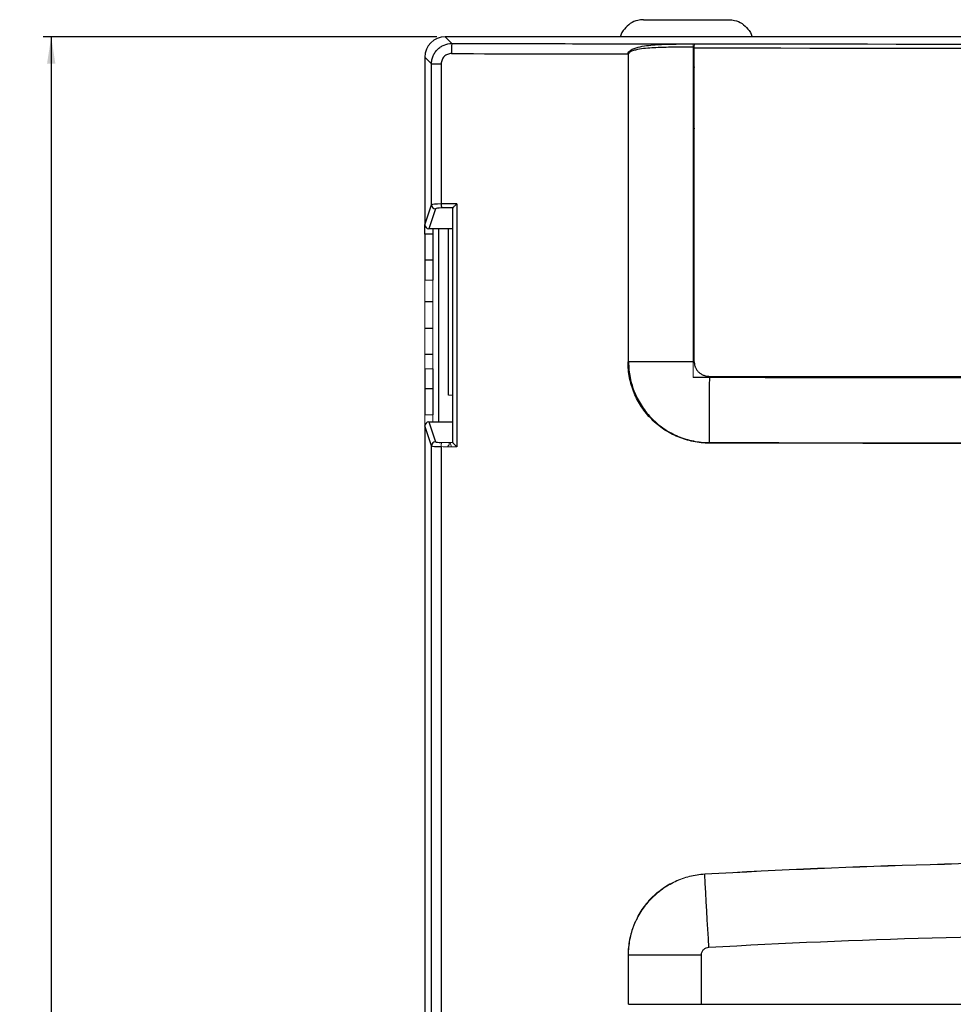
# Model space of a CAD drawing. Header units: millimetres. Extents: x -83 to 754, y -51 to 907.
# Tile 4 of 8: x -83 to 32, y 208 to 329. Entities that reach past the tile are written whole.
import ezdxf

# ---------------------------------------------------------------- set-up
doc = ezdxf.new("R2010")
doc.units = ezdxf.units.MM
doc.layers.add('DRAWINGS', color=7, linetype='Continuous')
doc.styles.add('SLDTEXTSTYLE0', font='TXT', dxfattribs={"width": 0.75})
doc.dimstyles.new('SLDDIMSTYLE0', dxfattribs={"dimtxt": 3.5, "dimasz": 3.302, "dimexe": 0, "dimexo": 0.0625, "dimgap": 0.875, "dimtad": 0, "dimtih": 1, "dimtoh": 1, "dimdec": 0, "dimrnd": 1e-09, "dimzin": 12, "dimdsep": 46, "dimtxsty": 'SLDTEXTSTYLE0', "dimsah": 1, "dimcen": 0.09, "dimadec": 0, "dimazin": 3, "dimtfac": 1, "dimtdec": 0, "dimtofl": 0, "dimtmove": 0, "dimatfit": 3, "dimfxl": 1, "dimfrac": 2, "dimtolj": 1, "dimtzin": 12, "dimarcsym": 0})

# ---------------------------------------------------------------- blocks, each defined once
blk = doc.blocks.new('_D_1')
at = {"layer": 'DRAWINGS'}
for p, q in [((-31.5, 326.93), (-79.99, 326.93)), ((-78.99, 326.93), (-78.99, 157.6)), ((-78.99, -13.47), (-78.99, 152.05)), ((-11.52, -13.47), (-79.99, -13.47))]:
    blk.add_line(p, q, dxfattribs=at)
for points in [[(-78.99, 326.93), (-79.5, 323.63), (-78.48, 323.63)], [(-78.99, -13.47), (-78.48, -10.17), (-79.5, -10.17)]]:
    blk.add_solid(points, dxfattribs=at)
at = {"layer": 'DRAWINGS', "insert": (-82.87, 156.56), "char_height": 3.5, "attachment_point": 1, "style": 'SLDTEXTSTYLE0'}
blk.add_mtext('340', dxfattribs=at)

msp = doc.modelspace()

# ---------------------------------------------------------------- linework, layer by layer
at = {"color": 7, "linetype": 'Continuous', "lineweight": 25}
for p, q in [((-6.07, 329.03), (4.43, 329.03)), ((-30.5, 326.93), (-29.67, 326.1)), ((144.51, 326.93), (-30.5, 326.93)), ((-32.17, 323.61), (-32.99, 324.43)), ((-32.99, 324.43), (-32.99, 303.81)), ((-32.17, 323.61), (-30.97, 323.61)), ((-32.17, 306.25), (-32.17, 323.61)), ((-30.97, 323.61), (-30.97, 306.36)), ((0.18, 313.03), (0.05, 313.03)), ((-32.99, 303.81), (-32.17, 306.25)), ((-31.67, 305.75), (-32.5, 303.31)), ((-29.56, 276.99), (-29.56, 305.86)), ((-29.07, 306.37), (-29.07, 276.49)), ((-32.99, 302.63), (-32.99, 303.81)), ((-29.56, 303.31), (-32.5, 303.31)), ((-31.99, 303.31), (-31.99, 302.63)), ((-30.07, 282.83), (-30.07, 303.31)), ((-32.99, 302.63), (-32.99, 299.43)), ((-31.99, 302.63), (-32.99, 302.63)), ((-31.99, 302.63), (-31.99, 299.43)), ((-32.99, 299.43), (-32.99, 296.98)), ((-31.99, 299.43), (-32.99, 299.43)), ((-31.99, 299.43), (-31.99, 296.98)), ((-31.99, 294.33), (-32.99, 294.33)), ((-31.99, 291.03), (-32.99, 291.03)), ((-31.99, 287.83), (-32.99, 287.83)), ((-32.99, 286.08), (-32.99, 283.63)), ((-31.99, 286.08), (-31.99, 283.63)), ((0.05, 286.93), (-7.91, 286.93)), ((-32.99, 283.63), (-32.99, 280.43)), ((-31.99, 283.63), (-32.99, 283.63)), ((-31.99, 283.63), (-31.99, 280.43)), ((-32.17, 276.61), (-32.99, 279.05)), ((-32.99, 279.05), (-32.99, -8.58)), ((-32.5, 279.55), (-31.67, 277.1)), ((-32.5, 279.55), (-29.56, 279.55)), ((-32.17, -7.76), (-32.17, 276.61)), ((-30.97, 276.5), (-30.97, -7.76)), ((1.02, 213.94), (-7.92, 213.94)), ((1.02, 213.94), (1.02, 207.88)), ((-7.92, 207.88), (1.02, 207.88)), ((1.02, 207.88), (113, 207.88))]:
    msp.add_line(p, q, dxfattribs=at)
at = {"color": 144, "linetype": 'Continuous', "lineweight": 18}
for p, q in [((0.08, 326.06), (0.08, 326.06)), ((0.08, 326.03), (0.19, 326.03)), ((-7.98, 286.93), (-7.98, 324.82)), ((-7.98, 324.82), (-7.91, 324.82)), ((-7.91, 324.82), (-7.91, 286.93)), ((0.05, 286.93), (0.05, 325.65)), ((0.18, 325.12), (0.05, 325.12)), ((0.05, 325.03), (0.18, 325.03)), ((0.18, 325.56), (0.18, 286.93)), ((-32.99, 324.36), (-32.99, 324.3)), ((-32.99, 324.3), (-32.99, 305.08)), ((-7.91, 324.27), (-7.98, 324.27)), ((0.18, 324.27), (0.05, 324.27)), ((-7.91, 323.03), (-7.98, 323.03)), ((0.18, 323.03), (0.05, 323.03)), ((-7.91, 321.43), (-7.98, 321.43)), ((0.18, 321.43), (0.05, 321.43)), ((0.05, 315.63), (0.25, 315.63)), ((-32.99, 296.98), (-32.99, 286.08)), ((-31.99, 296.98), (-32.99, 296.98)), ((-31.99, 296.98), (-31.99, 286.08)), ((-31.99, 286.08), (-32.99, 286.08)), ((-7.98, 286.93), (-7.91, 286.93)), ((0.06, 285.03), (0.05, 285.02)), ((-30.07, 282.83), (-29.56, 282.83)), ((-32.99, 279.05), (-32.99, 280.43)), ((-32.99, 280.43), (-31.99, 280.43)), ((-31.99, 280.43), (-31.99, 279.55)), ((-32.99, 277.98), (-32.99, 4.03)), ((-30.16, 276.55), (-30, 276.72)), ((-29.87, 276.98), (-29.71, 276.49)), ((-7.97, 207.88), (-7.97, 213.94)), ((-7.92, 213.94), (-7.92, 207.88))]:
    msp.add_line(p, q, dxfattribs=at)
at = {"color": 8, "linetype": 'Continuous', "lineweight": 25}
for p, q in [((-7.98, 324.07), (-7.91, 324.07)), ((0.05, 324.07), (0.18, 324.07)), ((-7.98, 320.23), (-7.91, 320.23)), ((-31.26, 279.55), (-31.26, 303.31))]:
    msp.add_line(p, q, dxfattribs=at)
at = {"color": 7, "linetype": 'Continuous', "lineweight": 25, "flags": 128}
for points in [[(2.04, 285.02), (2.03, 284.01), (2.03, 283), (2.03, 282), (2.03, 280.99), (2.02, 279.99), (2.02, 278.99), (2.01, 277.99), (2.01, 277)], [(1.97, 214.86), (1.91, 215.99), (1.85, 217.12), (1.78, 218.25), (1.72, 219.38), (1.66, 220.5), (1.59, 221.63), (1.52, 222.75), (1.46, 223.87)]]:
    msp.add_lwpolyline(points, dxfattribs=at)
at = {"color": 7, "linetype": 'Continuous', "lineweight": 25}
for centre, radius, start, end in [((-20.22, 325.13), 9.5, 174.1011, 181.6388), ((-31.67, 306.25), 0.501, 180.845, 269.7638), ((-26.38, 306.29), 4.59, 179.0952, 185.2723), ((-31.67, 276.6), 0.501, 90.2362, 179.155), ((18.74, 276.9), 16.73, 179.6821, 179.9301)]:
    msp.add_arc(centre, radius, start, end, dxfattribs=at)
at = {"color": 144, "linetype": 'Continuous', "lineweight": 18}
for centre, radius, start, end in [((5.96, 325.67), 5.78, 176.129, 181.0778), ((-26.38, 276.57), 4.59, 174.7277, 180.9048), ((13.92, 224.62), 12.48, 183.2381, 183.4641)]:
    msp.add_arc(centre, radius, start, end, dxfattribs=at)
at = {"color": 7, "linetype": 'Continuous', "lineweight": 25}
for centre, major_axis, ratio, start_param, end_param in [((-30.49, 324.42), (-1.77, 1.77), 0.997265, 5.499157, 7.067214), ((57.01, 448.33), (2333.75, 0), 0.052408, 4.675238, 4.687992), ((57.01, 448.33), (2333.65, 0), 0.052408, 4.68804, 4.736738), ((57.01, 447.08), (2335, 0), 0.05238, 4.675238, 4.684553), ((57.01, 447.83), (2334.15, 0), 0.052397, 4.68804, 4.736738), ((-30.92, 306.24), (1.25, 0), 0.093505, 1.608483, 3.089233), ((-30.92, 305.75), (0.75, 0), 0.155842, 1.608483, 3.089233), ((57.01, -57.2), (2335, 0), 0.155809, 1.607671, 1.608483), ((57.01, -57.69), (2334.5, 0), 0.155842, 1.607884, 1.608483), ((-29.06, 305.86), (0.5, 0), 0.155842, 3.024082, 3.141593), ((-32.49, 303.81), (-0.162, -0.48), 0.986751, 5.040847, 6.603584), ((-32.49, 279.04), (0.162, -0.48), 0.986751, 2.821194, 4.383931), ((-30.92, 276.61), (1.25, 0), 0.093505, 3.193953, 4.674702), ((-30.92, 277.11), (0.75, 0), 0.155842, 3.193953, 4.674702), ((-29.06, 276.99), (0.5, 0), 0.155842, 3.141593, 3.259104)]:
    msp.add_ellipse(centre, major_axis=major_axis, ratio=ratio, start_param=start_param, end_param=end_param, dxfattribs=at)
at = {"color": 144, "linetype": 'Continuous', "lineweight": 18}
for centre, major_axis, ratio, start_param, end_param in [((-0.92, 323.67), (45.6, 0), 0.052408, 1.546447, 1.548782), ((-0.92, 320.67), (48.2, 0), 0.052408, 1.546447, 1.550593), ((57.01, 640.05), (2335, 0), 0.155809, 4.674702, 4.675514), ((57.01, 640.55), (2334.5, 0), 0.155842, 4.674702, 4.675301), ((-30.16, 275), (0, 1.55), 0.052408, 0.05236, 0.285556), ((-30, 277.12), (0, 0.4), 0.052408, 3.193953, 4.375239)]:
    msp.add_ellipse(centre, major_axis=major_axis, ratio=ratio, start_param=start_param, end_param=end_param, dxfattribs=at)
at = {"color": 7, "linetype": 'Continuous', "lineweight": 25}
for points, knots in [([(-6.07, 329.03), (-6.08, 329.03), (-6.31, 329.03), (-6.88, 328.96), (-7.73, 328.61), (-8.45, 327.92), (-8.86, 327.31), (-8.92, 326.96), (-8.92, 326.93)], [0, 0, 0, 0, 0.004481, 0.190044, 0.455256, 0.716885, 0.977044, 1, 1, 1, 1]), ([(4.43, 329.03), (4.43, 329.03), (4.67, 329.03), (5.24, 328.96), (6.09, 328.61), (6.81, 327.92), (7.22, 327.31), (7.27, 326.96), (7.28, 326.93)], [0, 0, 0, 0, 0.004481, 0.190044, 0.455256, 0.716885, 0.977044, 1, 1, 1, 1]), ([(-32.17, 323.61), (-32.17, 323.77), (-32.15, 323.94), (-32.09, 324.26), (-32.04, 324.41), (-31.92, 324.72), (-31.84, 324.86), (-31.66, 325.13), (-31.55, 325.26), (-31.32, 325.49), (-31.2, 325.59), (-30.92, 325.77), (-30.78, 325.85), (-30.33, 326.04), (-30, 326.1), (-29.67, 326.1)], [0, 0, 0, 0, 0.125, 0.125, 0.25, 0.25, 0.375, 0.375, 0.5, 0.5, 0.625, 0.625, 0.75, 0.75, 1, 1, 1, 1]), ([(-7.98, 324.82), (-7.98, 324.91), (-7.94, 325), (-7.83, 325.14), (-7.76, 325.2), (-7.55, 325.35), (-7.39, 325.43), (-6.9, 325.61), (-6.56, 325.69), (-5.88, 325.82), (-5.53, 325.86), (-4.83, 325.93), (-4.48, 325.96), (-3.44, 326.02), (-2.74, 326.03), (-1.33, 326.05), (-0.63, 326.05), (0.07, 326.05)], [0, 0, 0, 0, 0.03125, 0.03125, 0.0625, 0.0625, 0.125, 0.125, 0.25, 0.25, 0.375, 0.375, 0.5, 0.5, 0.75, 0.75, 1, 1, 1, 1]), ([(-29.72, 324.86), (-29.88, 324.86), (-30.05, 324.82), (-30.35, 324.7), (-30.49, 324.61), (-30.72, 324.38), (-30.81, 324.24), (-30.94, 323.94), (-30.97, 323.78), (-30.97, 323.61)], [0, 0, 0, 0, 0.25, 0.25, 0.5, 0.5, 0.75, 0.75, 1, 1, 1, 1]), ([(0.05, 325.65), (-0.63, 325.65), (-1.31, 325.65), (-2.67, 325.64), (-3.35, 325.63), (-4.71, 325.58), (-5.39, 325.55), (-6.4, 325.43), (-6.73, 325.38), (-7.22, 325.26), (-7.39, 325.21), (-7.62, 325.11), (-7.7, 325.08), (-7.8, 325), (-7.84, 324.97), (-7.89, 324.9), (-7.91, 324.86), (-7.91, 324.82)], [0, 0, 0, 0, 0.25, 0.25, 0.5, 0.5, 0.75, 0.75, 0.875, 0.875, 0.9375, 0.9375, 0.96875, 0.96875, 0.984375, 0.984375, 1, 1, 1, 1]), ([(-29.55, 305.87), (-29.54, 305.88), (-29.52, 305.91), (-29.45, 305.98), (-29.41, 306.02), (-29.28, 306.16), (-29.18, 306.27), (-29.07, 306.37)], [0, 0, 0, 0, 0.25, 0.25, 0.5, 0.5, 1, 1, 1, 1]), ([(2.01, 276.92), (1.35, 276.93), (0.7, 276.99), (-0.27, 277.19), (-0.59, 277.27), (-1.22, 277.46), (-1.83, 277.68), (-2.42, 277.96), (-2.99, 278.27), (-3.28, 278.44), (-4.1, 278.99), (-4.6, 279.4), (-5.29, 280.09), (-5.51, 280.33), (-5.93, 280.84), (-6.12, 281.11), (-6.66, 281.92), (-6.97, 282.5), (-7.35, 283.4), (-7.46, 283.72), (-7.65, 284.34), (-7.73, 284.66), (-7.92, 285.62), (-7.98, 286.27), (-7.98, 286.93)], [0, 0, 0, 0, 0.125, 0.125, 0.1875, 0.1875, 0.25, 0.3125, 0.3125, 0.375, 0.375, 0.5, 0.5, 0.5625, 0.5625, 0.625, 0.625, 0.75, 0.75, 0.8125, 0.8125, 0.875, 0.875, 1, 1, 1, 1]), ([(-7.91, 286.93), (-7.91, 286.27), (-7.84, 285.63), (-7.66, 284.68), (-7.58, 284.36), (-7.39, 283.74), (-7.28, 283.43), (-6.9, 282.53), (-6.6, 281.96), (-5.88, 280.88), (-5.46, 280.37), (-4.55, 279.45), (-4.05, 279.04), (-3.24, 278.5), (-2.96, 278.33), (-2.39, 278.02), (-1.8, 277.75), (-1.19, 277.53), (-0.57, 277.34), (-0.26, 277.26), (0.71, 277.06), (1.35, 277), (2.01, 277)], [0, 0, 0, 0, 0.125, 0.125, 0.1875, 0.1875, 0.25, 0.25, 0.375, 0.375, 0.5, 0.5, 0.625, 0.625, 0.6875, 0.6875, 0.75, 0.8125, 0.8125, 0.875, 0.875, 1, 1, 1, 1]), ([(0.18, 286.93), (0.18, 286.89), (0.18, 286.81), (0.19, 286.69), (0.21, 286.57), (0.24, 286.46), (0.28, 286.34), (0.35, 286.16), (0.49, 285.91), (0.73, 285.65), (1.01, 285.43), (1.3, 285.28), (1.56, 285.2), (1.8, 285.15), (1.96, 285.15), (2.04, 285.14)], [0, 0, 0, 0, 0.041941, 0.083529, 0.124966, 0.166459, 0.208212, 0.250426, 0.374745, 0.500111, 0.624391, 0.749551, 0.833107, 0.916157, 1, 1, 1, 1]), ([(2.04, 285.14), (3.7, 285.14), (7.03, 285.14), (12.03, 285.13), (17.03, 285.13), (22.03, 285.12), (27.02, 285.12), (32.02, 285.12), (37.02, 285.11), (42.02, 285.11), (47.01, 285.11), (52.01, 285.11), (58.4, 285.11), (66.17, 285.11), (75.33, 285.11), (84.49, 285.12), (93.66, 285.12), (102.82, 285.13), (108.92, 285.14), (111.98, 285.14)], [0, 0, 0, 0, 0.045456, 0.090913, 0.136368, 0.181824, 0.227279, 0.272733, 0.318187, 0.363641, 0.409094, 0.454547, 0.5, 0.58333, 0.666662, 0.749994, 0.833328, 0.916663, 1, 1, 1, 1]), ([(111.98, 285.02), (93.66, 285), (75.33, 284.99), (38.69, 284.99), (20.36, 285), (2.04, 285.02)], [0, 0, 0, 0, 0.5, 0.5, 1, 1, 1, 1]), ([(2.01, 277), (20.34, 276.97), (38.67, 276.96), (75.34, 276.96), (93.68, 276.97), (112.01, 277)], [0, 0, 0, 0, 0.5, 0.5, 1, 1, 1, 1]), ([(112.01, 276.92), (93.68, 276.9), (75.34, 276.89), (38.67, 276.89), (20.34, 276.9), (2.01, 276.92)], [0, 0, 0, 0, 0.5, 0.5, 1, 1, 1, 1]), ([(112.04, 214.86), (93.71, 215.89), (75.37, 216.41), (38.65, 216.41), (20.3, 215.89), (1.97, 214.86)], [0, 0, 0, 0, 0.5, 0.5, 1, 1, 1, 1]), ([(1.97, 214.86), (1.73, 214.84), (1.49, 214.75), (1.22, 214.5), (1.15, 214.41), (1.05, 214.18), (1.02, 214.07), (1.02, 213.94)], [0, 0, 0, 0, 0.5, 0.5, 0.75, 0.75, 1, 1, 1, 1])]:
    msp.add_open_spline(points, degree=3, knots=knots, dxfattribs=at)
at = {"color": 144, "linetype": 'Continuous', "lineweight": 18}
for points, knots in [([(0.07, 326.05), (0.07, 326.04), (0.06, 325.99), (0.06, 325.84), (0.05, 325.75), (0.05, 325.65)], [0, 0, 0, 0, 0.5, 0.5, 1, 1, 1, 1]), ([(-29.55, 276.98), (-29.54, 276.97), (-29.52, 276.94), (-29.45, 276.87), (-29.41, 276.83), (-29.28, 276.69), (-29.18, 276.59), (-29.07, 276.49)], [0, 0, 0, 0, 0.25, 0.25, 0.5, 0.5, 1, 1, 1, 1]), ([(-7.97, 213.94), (-7.97, 214.26), (-7.95, 214.58), (-7.89, 215.21), (-7.85, 215.52), (-7.67, 216.46), (-7.49, 217.06), (-7.14, 217.93), (-7.01, 218.22), (-6.72, 218.78), (-6.57, 219.06), (-6.06, 219.86), (-5.67, 220.35), (-4.81, 221.26), (-4.32, 221.69), (-3.3, 222.42), (-2.76, 222.74), (-1.9, 223.14), (-1.61, 223.26), (-1.01, 223.47), (-0.71, 223.56), (0.2, 223.79), (0.82, 223.88), (1.46, 223.92)], [0, 0, 0, 0, 0.0625, 0.0625, 0.125, 0.125, 0.25, 0.25, 0.3125, 0.3125, 0.375, 0.375, 0.5, 0.5, 0.625, 0.625, 0.75, 0.75, 0.8125, 0.8125, 0.875, 0.875, 1, 1, 1, 1]), ([(1.46, 223.87), (0.83, 223.83), (0.21, 223.74), (-0.7, 223.51), (-1, 223.42), (-1.59, 223.21), (-1.88, 223.09), (-2.74, 222.69), (-3.28, 222.38), (-4.29, 221.65), (-4.77, 221.23), (-5.63, 220.32), (-6.02, 219.83), (-6.52, 219.03), (-6.68, 218.76), (-6.97, 218.2), (-7.1, 217.91), (-7.44, 217.04), (-7.62, 216.44), (-7.8, 215.52), (-7.84, 215.2), (-7.9, 214.57), (-7.92, 214.26), (-7.92, 213.94)], [0, 0, 0, 0, 0.125, 0.125, 0.1875, 0.1875, 0.25, 0.25, 0.375, 0.375, 0.5, 0.5, 0.625, 0.625, 0.6875, 0.6875, 0.75, 0.75, 0.875, 0.875, 0.9375, 0.9375, 1, 1, 1, 1])]:
    msp.add_open_spline(points, degree=3, knots=knots, dxfattribs=at)
for points in [[(0.08, 326.06), (0.08, 326.05), (0.07, 326.05), (0.07, 326.05)], [(0.05, 285.02), (0.05, 285.66), (0.05, 286.29), (0.05, 286.93)], [(0.06, 286.93), (0.06, 286.29), (0.06, 285.66), (0.06, 285.03)], [(0.18, 286.93), (0.14, 286.93), (0.1, 286.93), (0.06, 286.93)]]:
    msp.add_open_spline(points, degree=3, dxfattribs=at)
at = {"color": 7, "linetype": 'Continuous', "lineweight": 25}
for points in [[(2.04, 285.02), (1.37, 285.02), (0.71, 285.02), (0.05, 285.02)], [(0.06, 285.03), (0.72, 285.03), (1.38, 285.03), (2.04, 285.03)], [(2.04, 285.14), (2.04, 285.1), (2.04, 285.07), (2.04, 285.03)], [(2.04, 285.03), (38.68, 284.98), (75.34, 284.98), (111.98, 285.03)], [(1.46, 223.92), (19.97, 224.97), (57.01, 226.01), (94.04, 224.97), (112.56, 223.92)], [(112.56, 223.87), (94.04, 224.92), (57.01, 225.96), (19.98, 224.92), (1.46, 223.87)]]:
    msp.add_open_spline(points, degree=3, dxfattribs=at)

# ---------------------------------------------------------------- dimensions: what is measured, and where the dimension line sits
at = {"layer": 'DRAWINGS'}
dim = msp.add_linear_dim(base=(-78.99, -13.47), p1=(-30.5, 326.93), p2=(-10.52, -13.47), angle=90, dimstyle='SLDDIMSTYLE0', dxfattribs=at)
dim.commit()
dim.dimension.update_dxf_attribs({"geometry": '_D_1', "text_midpoint": (-78.99, 154.83), "dimtype": 160})

doc.saveas('drawing.dxf')
